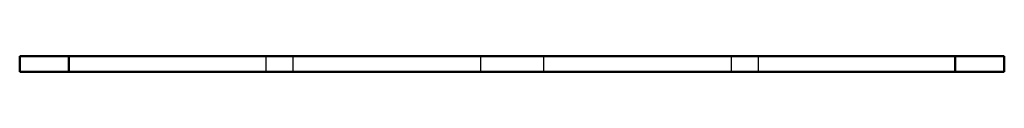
# Model space of a CAD drawing. Header units: millimetres. Extents: x -25 to 25, y -0.8 to 0.
import ezdxf

# ---------------------------------------------------------------- set-up
doc = ezdxf.new("R2010")
doc.units = ezdxf.units.MM
doc.linetypes.add('Dashed', pattern=[2, 1, -1])
doc.layers.add('AM_0', color=7, linetype='Continuous', lineweight=30)
doc.layers.add('AM_3', color=7, linetype='Dashed', lineweight=5)

msp = doc.modelspace()

# ---------------------------------------------------------------- linework, layer by layer
at = {"layer": 'AM_0', "color": 7, "linetype": 'Continuous', "lineweight": 50}
for p, q in [((25, 0), (-25, 0)), ((-25, 0), (-25, -0.8)), ((-22.5, 0), (-22.5, -0.8)), ((22.5, 0), (22.5, -0.8)), ((25, 0), (25, -0.8)), ((-25, -0.8), (25, -0.8))]:
    msp.add_line(p, q, dxfattribs=at)
at = {"layer": 'AM_3', "color": 6, "linetype": 'Dashed', "lineweight": 25}
for p, q in [((-12.5, 0), (-12.5, -0.8)), ((-11.136, 0), (-11.136, -0.8)), ((-1.6, 0), (-1.6, -0.8)), ((1.6, 0), (1.6, -0.8)), ((11.136, 0), (11.136, -0.8)), ((12.5, 0), (12.5, -0.8))]:
    msp.add_line(p, q, dxfattribs=at)

doc.saveas('drawing.dxf')
